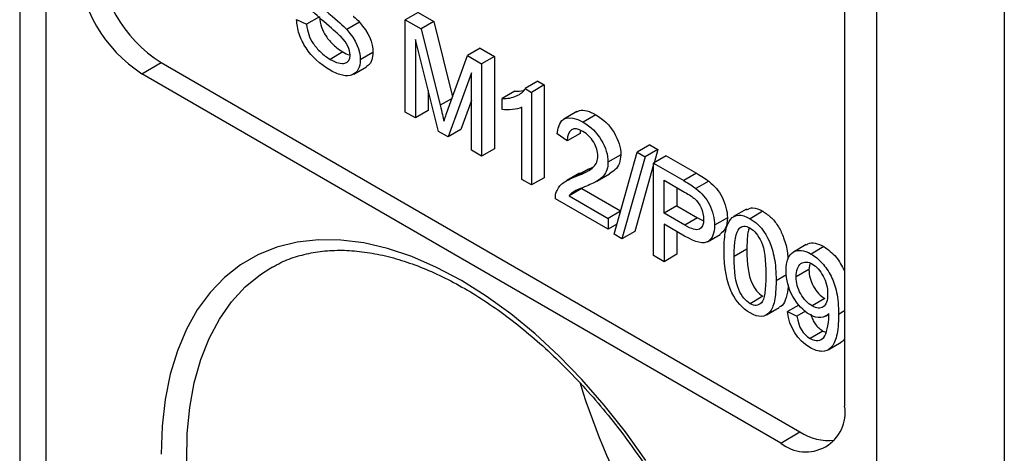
# Model space of a CAD drawing. Header units: millimetres. Extents: x 0 to 279, y 0 to 216.
# Tile 7 of 16: x 227.36 to 238.26, y 158.74 to 163.54. Entities that reach past the tile are written whole.
import ezdxf

# ---------------------------------------------------------------- set-up
doc = ezdxf.new("R2010")
doc.units = ezdxf.units.MM

msp = doc.modelspace()

# ---------------------------------------------------------------- linework, layer by layer
for p, q in [((227.364, 178.25), (227.364, 157.837)), ((227.657, 157.428), (227.657, 177.842)), ((236.849, 172.535), (236.849, 152.122)), ((238.264, 152.122), (238.264, 172.535)), ((236.496, 165.799), (236.496, 159.266)), ((231.774, 163.618), (231.633, 163.537)), ((231.774, 163.618), (231.95, 163.517)), ((230.43, 163.539), (230.54, 163.486)), ((230.682, 163.568), (230.54, 163.486)), ((231.125, 163.51), (230.984, 163.428)), ((231.633, 162.516), (231.633, 163.537)), ((231.633, 163.537), (231.809, 163.435)), ((231.95, 163.517), (231.809, 163.435)), ((231.95, 163.517), (232.157, 162.686)), ((231.809, 163.435), (232.018, 162.591)), ((232.002, 162.303), (231.746, 163.32)), ((231.746, 163.32), (231.746, 162.451)), ((230.943, 163.181), (230.802, 163.099)), ((231.275, 163.174), (231.134, 163.093)), ((232.462, 163.222), (232.32, 163.14)), ((232.462, 163.222), (232.619, 163.131)), ((228.718, 162.94), (228.93, 163.063)), ((228.93, 163.063), (236.001, 158.981)), ((232.108, 162.552), (232.32, 163.14)), ((232.32, 163.14), (232.477, 163.049)), ((232.619, 163.131), (232.477, 163.049)), ((232.619, 163.131), (232.619, 162.11)), ((231.062, 162.935), (231.203, 163.017)), ((232.365, 162.948), (232.107, 162.243)), ((232.365, 162.094), (232.365, 162.948)), ((232.477, 163.049), (232.477, 162.029)), ((235.789, 158.858), (228.718, 162.94)), ((233.101, 162.856), (232.96, 162.775)), ((233.101, 162.856), (233.171, 162.816)), ((231.887, 162.758), (231.887, 162.533)), ((232.846, 162.748), (232.704, 162.666)), ((232.96, 162.775), (233.03, 162.734)), ((233.171, 162.816), (233.03, 162.734)), ((233.03, 162.734), (233.03, 161.71)), ((233.171, 162.816), (233.171, 161.791)), ((232.15, 162.667), (232.018, 162.591)), ((232.365, 162.643), (232.248, 162.324)), ((232.704, 162.545), (232.704, 162.666)), ((231.746, 162.451), (231.633, 162.516)), ((231.887, 162.533), (231.746, 162.451)), ((232.921, 161.772), (232.921, 162.57)), ((233.53, 162.521), (233.389, 162.439)), ((233.742, 162.486), (233.601, 162.404)), ((232.107, 162.243), (232.002, 162.303)), ((232.248, 162.324), (232.107, 162.243)), ((233.57, 162.304), (233.567, 162.279)), ((233.426, 162.198), (233.314, 162.275)), ((233.567, 162.279), (233.426, 162.198)), ((232.477, 162.029), (232.365, 162.094)), ((232.619, 162.11), (232.477, 162.029)), ((234.341, 162.154), (234.199, 162.072)), ((234.428, 162.103), (234.287, 162.022)), ((234.341, 162.154), (234.428, 162.103)), ((234.428, 162.103), (234.386, 161.953)), ((234.018, 162.044), (233.876, 161.962)), ((233.943, 161.165), (234.199, 162.072)), ((234.287, 162.022), (234.031, 161.115)), ((234.199, 162.072), (234.287, 162.022)), ((234.522, 162.032), (234.381, 161.95)), ((234.522, 162.032), (234.856, 161.839)), ((233.661, 161.886), (233.52, 161.804)), ((233.563, 161.838), (233.661, 161.886)), ((233.661, 161.886), (233.707, 161.906)), ((234.381, 161.937), (234.172, 161.196)), ((234.381, 160.93), (234.381, 161.95)), ((234.381, 161.95), (234.715, 161.758)), ((233.03, 161.71), (232.921, 161.772)), ((233.171, 161.791), (233.03, 161.71)), ((233.562, 161.841), (233.42, 161.759)), ((233.753, 161.752), (233.894, 161.834)), ((234.498, 161.762), (234.725, 161.631)), ((234.498, 161.397), (234.498, 161.762)), ((234.856, 161.839), (234.715, 161.758)), ((234.991, 161.751), (234.849, 161.67)), ((233.586, 161.672), (233.445, 161.591)), ((233.586, 161.672), (234.016, 161.424)), ((234.64, 161.68), (234.64, 161.479)), ((233.878, 161.22), (233.294, 161.557)), ((233.445, 161.591), (233.878, 161.341)), ((234.64, 161.479), (234.498, 161.397)), ((234.64, 161.479), (234.868, 161.347)), ((235.409, 161.442), (235.267, 161.36)), ((234.015, 161.42), (233.878, 161.341)), ((233.878, 161.341), (233.878, 161.22)), ((234.727, 161.265), (234.498, 161.397)), ((234.868, 161.347), (234.727, 161.265)), ((234.868, 161.347), (234.927, 161.318)), ((235.198, 161.347), (235.056, 161.265)), ((235.591, 161.419), (235.45, 161.337)), ((233.974, 161.276), (233.878, 161.22)), ((234.725, 161.145), (234.498, 161.277)), ((234.498, 161.277), (234.498, 160.862)), ((235.355, 161.245), (235.329, 161.23)), ((234.031, 161.115), (233.943, 161.165)), ((234.172, 161.196), (234.031, 161.115)), ((234.64, 161.195), (234.64, 160.944)), ((234.979, 161.083), (235.12, 161.164)), ((235.414, 161), (235.273, 160.918)), ((236.072, 161.051), (235.93, 160.969)), ((236.267, 161.029), (236.125, 160.947)), ((234.498, 160.862), (234.381, 160.93)), ((234.64, 160.944), (234.498, 160.862)), ((230.145, 160.795), (230.161, 160.805)), ((236.101, 160.776), (235.96, 160.694)), ((236.109, 160.838), (236.101, 160.776)), ((235.853, 160.717), (235.737, 160.65)), ((235.591, 160.48), (235.45, 160.398)), ((236.277, 160.455), (236.136, 160.373)), ((235.631, 160.274), (235.773, 160.355)), ((235.99, 160.383), (235.864, 160.31)), ((235.864, 160.31), (235.968, 160.261)), ((236.064, 160.316), (235.968, 160.261)), ((236.284, 160.26), (236.32, 160.281)), ((236.496, 160.318), (236.428, 160.279)), ((236.256, 160.096), (236.114, 160.014)), ((236.256, 160.096), (236.288, 160.082)), ((236.315, 159.889), (236.456, 159.971)), ((235.789, 158.858), (236.001, 158.981))]:
    msp.add_line(p, q)
at = {"flags": 128}
for points in [[(232.253, 160.654), (231.979, 160.799), (231.706, 160.918), (231.437, 161.008), (231.174, 161.069), (230.918, 161.102), (230.671, 161.105), (230.435, 161.079), (230.212, 161.023), (230.002, 160.939), (229.808, 160.827), (229.631, 160.688), (229.471, 160.522), (229.33, 160.33), (229.21, 160.115), (229.11, 159.877), (229.031, 159.618), (228.975, 159.34), (228.941, 159.045), (228.93, 158.735)], [(229.213, 158.658), (229.219, 158.962), (229.247, 159.252), (229.297, 159.525), (229.368, 159.78), (229.461, 160.015), (229.575, 160.228), (229.708, 160.418), (229.86, 160.583), (230.03, 160.722), (230.145, 160.795)], [(234.294, 158.666), (234.071, 158.98), (233.835, 159.278), (233.588, 159.56), (233.332, 159.823), (233.069, 160.066), (232.8, 160.286), (232.528, 160.483), (232.253, 160.654)]]:
    msp.add_lwpolyline(points, dxfattribs=at)
for centre, radius, start, end in [((229.758, 164.357), 1.537, 182.6055, 237.3945), ((229.546, 164.235), 1.537, 182.6055, 237.3945), ((240.785, 161.742), 7.552, 197.1119, 222.8015), ((236.065, 159.196), 0.437, 230.7967, 9.214), ((236.32, 159.473), 0.587, 237.0378, 276.1896)]:
    msp.add_arc(centre, radius, start, end)
for points, knots in [([(230.61, 163.782), (230.633, 163.745), (230.692, 163.687), (230.883, 163.527), (230.948, 163.468), (230.984, 163.428)], [0, 0, 0, 0, 0.5, 0.5, 1, 1, 1, 1]), ([(230.918, 163.35), (230.894, 163.374), (230.841, 163.422), (230.678, 163.561), (230.621, 163.615), (230.588, 163.654)], [0, 0, 0, 0, 0.5, 0.5, 1, 1, 1, 1]), ([(230.807, 162.976), (230.687, 163.045), (230.597, 163.127), (230.502, 163.273), (230.45, 163.381), (230.431, 163.487), (230.43, 163.539)], [0, 0, 0, 0, 0.5, 0.5, 0.75, 1, 1, 1, 1]), ([(230.682, 163.568), (230.686, 163.527), (230.702, 163.451), (230.733, 163.388), (230.777, 163.322), (230.836, 163.254), (230.905, 163.203), (230.943, 163.181)], [0, 0, 0, 0, 0.25, 0.5, 0.5, 0.75, 1, 1, 1, 1]), ([(231.056, 163.578), (231.057, 163.577), (231.081, 163.556), (231.104, 163.532), (231.125, 163.51)], [0, 0, 0, 0, 0.074076, 1, 1, 1, 1]), ([(230.54, 163.486), (230.544, 163.445), (230.56, 163.369), (230.591, 163.306), (230.636, 163.241), (230.694, 163.173), (230.764, 163.121), (230.802, 163.099)], [0, 0, 0, 0, 0.25, 0.5, 0.5, 0.75, 1, 1, 1, 1]), ([(230.943, 163.181), (230.967, 163.167), (230.994, 163.152), (231.019, 163.147), (231.021, 163.146)], [0, 0, 0, 0, 0.890556, 1, 1, 1, 1]), ([(231.275, 163.174), (231.273, 163.146), (231.267, 163.089), (231.238, 163.037), (231.209, 163.025), (231.201, 163.021)], [0, 0, 0, 0, 0.407591, 0.830436, 1, 1, 1, 1]), ([(230.802, 163.099), (230.835, 163.08), (230.896, 163.053), (230.946, 163.051), (231.003, 163.065), (231.021, 163.099), (231.021, 163.146)], [0, 0, 0, 0, 0.25, 0.5, 0.5, 1, 1, 1, 1]), ([(231.134, 163.093), (231.134, 163.052), (231.119, 162.983), (231.073, 162.938), (231.015, 162.916), (230.942, 162.913), (230.854, 162.948), (230.807, 162.976)], [0, 0, 0, 0, 0.25, 0.5, 0.5, 0.75, 1, 1, 1, 1]), ([(232.704, 162.666), (232.765, 162.664), (232.818, 162.673), (232.909, 162.715), (232.941, 162.742), (232.96, 162.775)], [0, 0, 0, 0, 0.5, 0.5, 1, 1, 1, 1]), ([(232.846, 162.748), (232.879, 162.747), (232.917, 162.746), (232.949, 162.758), (232.953, 162.759)], [0, 0, 0, 0, 0.8680232, 1, 1, 1, 1]), ([(232.921, 162.57), (232.895, 162.557), (232.861, 162.548), (232.776, 162.54), (232.738, 162.54), (232.704, 162.545)], [0, 0, 0, 0, 0.5, 0.5, 1, 1, 1, 1]), ([(233.532, 162.517), (233.541, 162.523), (233.571, 162.543), (233.645, 162.535), (233.708, 162.503), (233.742, 162.486)], [0, 0, 0, 0, 0.171596, 0.559437, 1, 1, 1, 1]), ([(233.601, 162.404), (233.686, 162.355), (233.753, 162.29), (233.852, 162.124), (233.876, 162.043), (233.876, 161.962)], [0, 0, 0, 0, 0.5, 0.5, 1, 1, 1, 1]), ([(233.742, 162.486), (233.827, 162.437), (233.894, 162.371), (233.993, 162.206), (234.018, 162.124), (234.018, 162.044)], [0, 0, 0, 0, 0.5, 0.5, 1, 1, 1, 1]), ([(233.765, 162.03), (233.765, 162.08), (233.749, 162.13), (233.688, 162.234), (233.648, 162.274), (233.598, 162.303)], [0, 0, 0, 0, 0.5, 0.5, 1, 1, 1, 1]), ([(233.52, 161.804), (233.616, 161.84), (233.68, 161.875), (233.748, 161.942), (233.765, 161.982), (233.765, 162.03)], [0, 0, 0, 0, 0.5, 0.5, 1, 1, 1, 1]), ([(234.018, 162.044), (234.015, 162.011), (234.008, 161.941), (233.959, 161.875), (233.914, 161.848), (233.893, 161.835)], [0, 0, 0, 0, 0.318424, 0.679466, 1, 1, 1, 1]), ([(233.876, 161.962), (233.876, 161.901), (233.859, 161.839), (233.796, 161.78), (233.77, 161.762), (233.72, 161.733), (233.674, 161.712), (233.616, 161.688)], [0, 0, 0, 0, 0.5, 0.625, 0.75, 0.75, 1, 1, 1, 1]), ([(233.307, 161.637), (233.321, 161.675), (233.345, 161.706), (233.411, 161.757), (233.458, 161.781), (233.52, 161.804)], [0, 0, 0, 0, 0.5, 0.5, 1, 1, 1, 1]), ([(234.991, 161.751), (235.056, 161.701), (235.104, 161.646), (235.157, 161.541), (235.187, 161.462), (235.198, 161.385), (235.198, 161.347)], [0, 0, 0, 0, 0.5, 0.5, 0.75, 1, 1, 1, 1]), ([(233.616, 161.688), (233.551, 161.663), (233.509, 161.644), (233.472, 161.62), (233.457, 161.607), (233.445, 161.591)], [0, 0, 0, 0, 0.5, 0.5, 1, 1, 1, 1]), ([(234.849, 161.67), (234.915, 161.62), (234.963, 161.564), (235.016, 161.46), (235.046, 161.38), (235.056, 161.303), (235.056, 161.265)], [0, 0, 0, 0, 0.5, 0.5, 0.75, 1, 1, 1, 1]), ([(235.411, 161.436), (235.432, 161.447), (235.482, 161.473), (235.551, 161.439), (235.591, 161.419)], [0, 0, 0, 0, 0.421766, 1, 1, 1, 1]), ([(234.935, 161.331), (234.935, 161.271), (234.92, 161.235), (234.856, 161.207), (234.803, 161.221), (234.727, 161.265)], [0, 0, 0, 0, 0.5, 0.5, 1, 1, 1, 1]), ([(235.198, 161.347), (235.194, 161.302), (235.188, 161.22), (235.139, 161.185), (235.117, 161.168)], [0, 0, 0, 0, 0.544655, 1, 1, 1, 1]), ([(235.161, 160.983), (235.161, 161.073), (235.173, 161.221), (235.21, 161.301), (235.281, 161.388), (235.353, 161.393), (235.45, 161.337)], [0, 0, 0, 0, 0.25, 0.5, 0.5, 1, 1, 1, 1]), ([(235.45, 161.337), (235.544, 161.283), (235.616, 161.196), (235.686, 161.031), (235.704, 160.97), (235.731, 160.835), (235.737, 160.751), (235.737, 160.65)], [0, 0, 0, 0, 0.5, 0.5, 0.75, 0.75, 1, 1, 1, 1]), ([(235.591, 161.419), (235.624, 161.397), (235.687, 161.355), (235.77, 161.247), (235.83, 161.111), (235.864, 160.986), (235.867, 160.909), (235.868, 160.885)], [0, 0, 0, 0, 0.205537, 0.395471, 0.593125, 0.868831, 1, 1, 1, 1]), ([(235.056, 161.265), (235.056, 161.178), (235.032, 161.119), (234.937, 161.054), (234.85, 161.073), (234.725, 161.145)], [0, 0, 0, 0, 0.5, 0.5, 1, 1, 1, 1]), ([(235.437, 161.235), (235.433, 161.218), (235.415, 161.147), (235.415, 161.064), (235.414, 161)], [0, 0, 0, 0, 0.2359513, 1, 1, 1, 1]), ([(235.448, 161.235), (235.498, 161.206), (235.541, 161.154), (235.608, 161.004), (235.625, 160.883), (235.625, 160.715)], [0, 0, 0, 0, 0.5, 0.5, 1, 1, 1, 1]), ([(230.162, 160.801), (230.192, 160.819), (230.28, 160.869), (230.439, 160.926), (230.637, 160.972), (230.847, 160.992), (231.067, 160.986), (231.294, 160.955), (231.529, 160.899), (231.769, 160.819), (232.013, 160.714), (232.26, 160.586), (232.508, 160.435), (232.756, 160.261), (233.002, 160.066), (233.245, 159.851), (233.482, 159.617), (233.712, 159.366), (233.934, 159.099), (234.147, 158.818), (234.348, 158.524), (234.536, 158.22), (234.711, 157.908), (234.871, 157.589), (235.016, 157.266), (235.143, 156.94), (235.253, 156.614), (235.345, 156.29), (235.417, 155.97), (235.471, 155.657), (235.506, 155.351), (235.52, 155.056), (235.516, 154.773), (235.493, 154.504), (235.45, 154.25), (235.39, 154.014), (235.312, 153.796), (235.217, 153.598), (235.105, 153.42), (234.977, 153.262), (234.833, 153.128), (234.724, 153.044), (234.66, 153.011), (234.654, 153.008)], [0, 0, 0, 0, 0.0141736, 0.0405076, 0.0666963, 0.0926114, 0.1182292, 0.1435965, 0.1687842, 0.1938586, 0.2188712, 0.2438581, 0.2688403, 0.2938297, 0.3188352, 0.3438607, 0.368907, 0.3939729, 0.4190557, 0.4441525, 0.4692596, 0.4943733, 0.5194898, 0.5446049, 0.5697138, 0.5948125, 0.6198971, 0.6449639, 0.6700093, 0.6950304, 0.7200251, 0.744993, 0.7699364, 0.7948621, 0.8197821, 0.844712, 0.8696829, 0.8947408, 0.9199474, 0.9453748, 0.9710875, 0.9971075, 1, 1, 1, 1]), ([(235.414, 161), (235.414, 160.832), (235.431, 160.71), (235.499, 160.561), (235.541, 160.509), (235.591, 160.48)], [0, 0, 0, 0, 0.5, 0.5, 1, 1, 1, 1]), ([(235.848, 160.763), (235.848, 160.867), (235.874, 160.935), (235.98, 161), (236.046, 160.993), (236.125, 160.947)], [0, 0, 0, 0, 0.5, 0.5, 1, 1, 1, 1]), ([(236.073, 161.048), (236.078, 161.052), (236.103, 161.072), (236.17, 161.074), (236.234, 161.044), (236.267, 161.029)], [0, 0, 0, 0, 0.102917, 0.542222, 1, 1, 1, 1]), ([(236.267, 161.029), (236.314, 160.995), (236.406, 160.929), (236.467, 160.814), (236.496, 160.759)], [0, 0, 0, 0, 0.519183, 1, 1, 1, 1]), ([(235.45, 160.398), (235.4, 160.427), (235.358, 160.479), (235.29, 160.628), (235.273, 160.75), (235.273, 160.918)], [0, 0, 0, 0, 0.5, 0.5, 1, 1, 1, 1]), ([(236.125, 160.947), (236.168, 160.922), (236.249, 160.856), (236.319, 160.755), (236.373, 160.647), (236.415, 160.535), (236.428, 160.373), (236.428, 160.279)], [0, 0, 0, 0, 0.25, 0.5, 0.5, 0.75, 1, 1, 1, 1]), ([(235.96, 160.694), (235.96, 160.767), (235.977, 160.816), (236.048, 160.866), (236.09, 160.864), (236.139, 160.836)], [0, 0, 0, 0, 0.5, 0.5, 1, 1, 1, 1]), ([(236.101, 160.776), (236.101, 160.711), (236.118, 160.649), (236.185, 160.528), (236.227, 160.484), (236.277, 160.455)], [0, 0, 0, 0, 0.5, 0.5, 1, 1, 1, 1]), ([(236.139, 160.836), (236.185, 160.809), (236.225, 160.765), (236.291, 160.642), (236.308, 160.575), (236.308, 160.503)], [0, 0, 0, 0, 0.5, 0.5, 1, 1, 1, 1]), ([(235.625, 160.715), (235.625, 160.547), (235.608, 160.445), (235.541, 160.373), (235.499, 160.37), (235.45, 160.398)], [0, 0, 0, 0, 0.5, 0.5, 1, 1, 1, 1]), ([(236.109, 160.278), (236.036, 160.32), (235.974, 160.387), (235.873, 160.567), (235.848, 160.663), (235.848, 160.763)], [0, 0, 0, 0, 0.5, 0.5, 1, 1, 1, 1]), ([(236.136, 160.373), (236.086, 160.402), (236.044, 160.447), (235.976, 160.567), (235.96, 160.63), (235.96, 160.694)], [0, 0, 0, 0, 0.5, 0.5, 1, 1, 1, 1]), ([(235.737, 160.65), (235.737, 160.56), (235.725, 160.413), (235.689, 160.332), (235.617, 160.246), (235.546, 160.24), (235.45, 160.296)], [0, 0, 0, 0, 0.25, 0.5, 0.5, 1, 1, 1, 1]), ([(235.871, 160.608), (235.871, 160.591), (235.868, 160.528), (235.843, 160.444), (235.81, 160.371), (235.776, 160.362), (235.77, 160.36)], [0, 0, 0, 0, 0.154092, 0.572802, 0.919093, 1, 1, 1, 1]), ([(236.308, 160.503), (236.308, 160.432), (236.292, 160.385), (236.227, 160.341), (236.186, 160.344), (236.136, 160.373)], [0, 0, 0, 0, 0.5, 0.5, 1, 1, 1, 1]), ([(236.428, 160.279), (236.428, 160.181), (236.415, 160.023), (236.373, 159.941), (236.319, 159.885), (236.249, 159.857), (236.161, 159.885), (236.112, 159.913)], [0, 0, 0, 0, 0.25, 0.5, 0.5, 0.75, 1, 1, 1, 1]), ([(236.114, 160.014), (236.181, 159.976), (236.232, 159.984), (236.28, 160.046), (236.294, 160.078), (236.315, 160.165), (236.321, 160.213), (236.321, 160.266)], [0, 0, 0, 0, 0.5, 0.5, 0.75, 0.75, 1, 1, 1, 1]), ([(236.122, 160.283), (236.122, 160.281), (236.126, 160.261), (236.141, 160.224), (236.17, 160.172), (236.209, 160.126), (236.24, 160.106), (236.256, 160.096)], [0, 0, 0, 0, 0.024852, 0.268784, 0.483923, 0.731027, 1, 1, 1, 1]), ([(236.496, 160.014), (236.488, 159.998), (236.478, 159.978), (236.459, 159.975), (236.455, 159.974)], [0, 0, 0, 0, 0.79284, 1, 1, 1, 1])]:
    msp.add_open_spline(points, degree=3, knots=knots)
for points in [[(231.125, 163.51), (231.227, 163.396), (231.275, 163.283), (231.275, 163.174)], [(230.984, 163.428), (231.086, 163.314), (231.134, 163.202), (231.134, 163.093)], [(231.021, 163.146), (231.021, 163.21), (230.992, 163.275), (230.918, 163.35)], [(232.018, 162.591), (232.038, 162.513), (232.052, 162.454), (232.061, 162.416)], [(232.061, 162.416), (232.071, 162.447), (232.086, 162.492), (232.108, 162.552)], [(233.314, 162.275), (233.329, 162.458), (233.433, 162.501), (233.601, 162.404)], [(233.598, 162.303), (233.494, 162.363), (233.427, 162.325), (233.426, 162.198)], [(234.715, 161.758), (234.773, 161.724), (234.818, 161.694), (234.849, 161.67)], [(234.856, 161.839), (234.915, 161.805), (234.96, 161.776), (234.991, 161.751)], [(233.294, 161.557), (233.293, 161.588), (233.297, 161.614), (233.307, 161.637)], [(234.725, 161.631), (234.778, 161.601), (234.814, 161.577), (234.834, 161.559)], [(234.834, 161.559), (234.895, 161.505), (234.935, 161.416), (234.935, 161.331)], [(235.273, 160.918), (235.273, 161.085), (235.292, 161.19), (235.329, 161.23)], [(235.329, 161.23), (235.359, 161.262), (235.398, 161.263), (235.448, 161.235)], [(235.249, 160.517), (235.19, 160.636), (235.161, 160.791), (235.161, 160.983)], [(235.45, 160.296), (235.364, 160.345), (235.297, 160.419), (235.249, 160.517)], [(236.112, 159.913), (235.974, 159.993), (235.882, 160.139), (235.864, 160.31)], [(235.968, 160.261), (235.986, 160.137), (236.037, 160.059), (236.114, 160.014)], [(236.32, 160.291), (236.277, 160.236), (236.197, 160.227), (236.109, 160.278)], [(236.321, 160.266), (236.321, 160.271), (236.32, 160.279), (236.32, 160.291)]]:
    msp.add_open_spline(points, degree=3)

doc.saveas('drawing.dxf')
